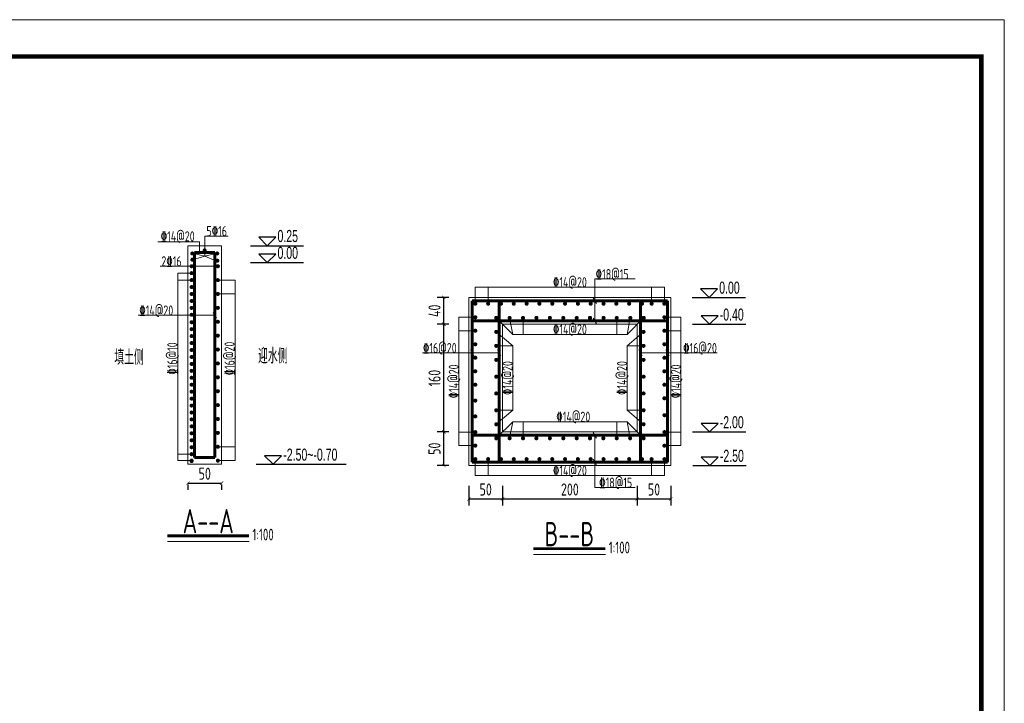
# Model space of a CAD drawing. Header units: inches. Extents: x 97745 to 142261, y 62673 to 100665.
# Tile 123 of 148: x 132028 to 133491, y 88075 to 89092. Entities that reach past the tile are written whole.
import ezdxf
from ezdxf.enums import TextEntityAlignment as Align

# ---------------------------------------------------------------- set-up
doc = ezdxf.new("R2010")
doc.units = ezdxf.units.IN
doc.header["$MEASUREMENT"] = 0
doc.layers.get('0').update_dxf_attribs({"lineweight": 15})
for name, color, linetype, lineweight in [('00、4细实线', 4, 'Continuous', 18), ('BM1', 7, 'Continuous', 15), ('标注', 3, 'Continuous', 18), ('细线', 7, 'Continuous', 25), ('钢筋', 1, 'Continuous', 60)]:
    doc.layers.add(name, color=color, linetype=linetype, lineweight=lineweight)
doc.layers.add('dim', color=4, linetype='Continuous')
doc.layers.add('断面标高标注', color=3, linetype='Continuous')
doc.styles.add('02、常用', font='tssdeng1.shx', dxfattribs={"width": 0.75, "bigfont": 'hztxt-01.shx'})
doc.styles.add('03、he-e', font='hztxt_e.shx', dxfattribs={"width": 0.65, "bigfont": 'hztxt.shx'})
doc.styles.add('HZTXT', font='tssdeng.shx', dxfattribs={"width": 0.75, "bigfont": 'hztxt.shx'})
doc.styles.add('三级钢', font='tssdeng.shx', dxfattribs={"width": 0.7, "height": 30, "bigfont": 'hztxt.shx'})
doc.dimstyles.new('3', dxfattribs={"dimtxt": 25, "dimasz": 12, "dimexe": 10, "dimexo": 30, "dimgap": 5, "dimtad": 1, "dimdec": 0, "dimzin": 0, "dimdsep": 46, "dimtxsty": 'HZTXT', "dimblk": 'ARCHTICK', "dimcen": 0, "dimclrt": 7, "dimazin": 2, "dimtfac": 1, "dimtdec": 0, "dimtix": 1, "dimtmove": 2, "dimatfit": 3, "dimfxl": 250, "dimtolj": 1, "dimtzin": 0, "dimarcsym": 0})

# ---------------------------------------------------------------- blocks, each defined once
blk = doc.blocks.new('_ArchTick')
at = {"color": 0, "linetype": 'ByBlock', "const_width": 0.15}
blk.add_lwpolyline([(-0.5, -0.5), (0.5, 0.5)], dxfattribs=at)
blk = doc.blocks.new('*D1544')
at = {"color": 0, "lineweight": -2}
for p, q in [((132695.1, 88398.9), (132695.1, 88369.3)), ((132745.2, 88398.9), (132745.2, 88369.3)), ((132695.1, 88379.3), (132745.2, 88379.3))]:
    blk.add_line(p, q, dxfattribs=at)
at = {"color": 0, "lineweight": -2, "xscale": 5, "yscale": 5, "zscale": 5, "rotation": 180}
blk.add_blockref('_ArchTick', (132695.1, 88379.3), dxfattribs=at)
at = {"color": 0, "lineweight": -2, "xscale": 5, "yscale": 5, "zscale": 5}
blk.add_blockref('_ArchTick', (132745.2, 88379.3), dxfattribs=at)
at = {"color": 7, "insert": (132720.1, 88393.3), "char_height": 18, "attachment_point": 5, "style": 'HZTXT'}
blk.add_mtext('\\A1;50', dxfattribs=at)
blk = doc.blocks.new('*D1545')
at = {"color": 0, "lineweight": -2}
for p, q in [((132745.2, 88398.9), (132745.2, 88369.3)), ((132945.2, 88398.9), (132945.2, 88369.3)), ((132745.2, 88379.3), (132945.2, 88379.3))]:
    blk.add_line(p, q, dxfattribs=at)
at = {"color": 0, "lineweight": -2, "xscale": 5, "yscale": 5, "zscale": 5, "rotation": 180}
blk.add_blockref('_ArchTick', (132745.2, 88379.3), dxfattribs=at)
at = {"color": 0, "lineweight": -2, "xscale": 5, "yscale": 5, "zscale": 5}
blk.add_blockref('_ArchTick', (132945.2, 88379.3), dxfattribs=at)
at = {"color": 7, "insert": (132845.2, 88393.3), "char_height": 18, "attachment_point": 5, "style": 'HZTXT'}
blk.add_mtext('\\A1;200', dxfattribs=at)
blk = doc.blocks.new('*D1546')
at = {"color": 0, "lineweight": -2}
for p, q in [((132945.2, 88398.9), (132945.2, 88369.3)), ((132995.2, 88398.9), (132995.2, 88369.3)), ((132945.2, 88379.3), (132995.2, 88379.3))]:
    blk.add_line(p, q, dxfattribs=at)
at = {"color": 0, "lineweight": -2, "xscale": 5, "yscale": 5, "zscale": 5, "rotation": 180}
blk.add_blockref('_ArchTick', (132945.2, 88379.3), dxfattribs=at)
at = {"color": 0, "lineweight": -2, "xscale": 5, "yscale": 5, "zscale": 5}
blk.add_blockref('_ArchTick', (132995.2, 88379.3), dxfattribs=at)
at = {"color": 7, "insert": (132970.2, 88393.3), "char_height": 18, "attachment_point": 5, "style": 'HZTXT'}
blk.add_mtext('\\A1;50', dxfattribs=at)
blk = doc.blocks.new('*D1547')
at = {"color": 0, "lineweight": -2}
for p, q in [((132665.2, 88478.9), (132648, 88478.9)), ((132658, 88428.9), (132658, 88478.9)), ((132665.2, 88428.9), (132648, 88428.9))]:
    blk.add_line(p, q, dxfattribs=at)
at = {"color": 0, "lineweight": -2, "xscale": 5, "yscale": 5, "zscale": 5}
for p, rotation in [((132658, 88478.9), 90), ((132658, 88428.9), 270)]:
    blk.add_blockref('_ArchTick', p, dxfattribs=dict(at, rotation=rotation))
at = {"color": 7, "insert": (132644, 88453.9), "char_height": 18, "attachment_point": 5, "rotation": 90, "style": 'HZTXT'}
blk.add_mtext('\\A1;50', dxfattribs=at)
blk = doc.blocks.new('*D1548')
at = {"color": 0, "lineweight": -2}
for p, q in [((132665.2, 88638.9), (132648, 88638.9)), ((132658, 88478.9), (132658, 88638.9)), ((132665.2, 88478.9), (132648, 88478.9))]:
    blk.add_line(p, q, dxfattribs=at)
at = {"color": 0, "lineweight": -2, "xscale": 5, "yscale": 5, "zscale": 5}
for p, rotation in [((132658, 88638.9), 90), ((132658, 88478.9), 270)]:
    blk.add_blockref('_ArchTick', p, dxfattribs=dict(at, rotation=rotation))
at = {"color": 7, "insert": (132644, 88558.9), "char_height": 18, "attachment_point": 5, "rotation": 90, "style": 'HZTXT'}
blk.add_mtext('\\A1;160', dxfattribs=at)
blk = doc.blocks.new('*D1549')
at = {"color": 0, "lineweight": -2}
for p, q in [((132665.2, 88678.9), (132648, 88678.9)), ((132658, 88638.9), (132658, 88678.9)), ((132665.2, 88638.9), (132648, 88638.9))]:
    blk.add_line(p, q, dxfattribs=at)
at = {"color": 0, "lineweight": -2, "xscale": 5, "yscale": 5, "zscale": 5}
for p, rotation in [((132658, 88678.9), 90), ((132658, 88638.9), 270)]:
    blk.add_blockref('_ArchTick', p, dxfattribs=dict(at, rotation=rotation))
at = {"color": 7, "insert": (132644, 88658.9), "char_height": 18, "attachment_point": 5, "rotation": 90, "style": 'HZTXT'}
blk.add_mtext('\\A1;40', dxfattribs=at)
blk = doc.blocks.new('*D1711')
at = {"color": 0, "lineweight": -2}
for p, q in [((132277.6, 88402.8), (132327.6, 88402.8)), ((132277.6, 88400.7), (132277.6, 88392.8)), ((132327.6, 88400.7), (132327.6, 88392.8))]:
    blk.add_line(p, q, dxfattribs=at)
at = {"color": 0, "lineweight": -2, "xscale": 5, "yscale": 5, "zscale": 5, "rotation": 180}
blk.add_blockref('_ArchTick', (132277.6, 88402.8), dxfattribs=at)
at = {"color": 0, "lineweight": -2, "xscale": 5, "yscale": 5, "zscale": 5}
blk.add_blockref('_ArchTick', (132327.6, 88402.8), dxfattribs=at)
at = {"color": 7, "insert": (132302.6, 88416.8), "char_height": 18, "attachment_point": 5, "style": 'HZTXT'}
blk.add_mtext('\\A1;50', dxfattribs=at)

msp = doc.modelspace()

# ---------------------------------------------------------------- linework, layer by layer
at = {"ltscale": 5}
for p, q in [((132368.686, 88316.169), (132247.208, 88316.169)), ((132898.152, 88296.91), (132790.944, 88296.91))]:
    msp.add_line(p, q, dxfattribs=at)
at = {"layer": '00、4细实线'}
for p, q in [((132294.981, 88761.545), (132232.997, 88761.545)), ((132294.981, 88745.7), (132294.981, 88761.545)), ((132302.876, 88740.325), (132302.876, 88769.618)), ((132302.876, 88769.618), (132337.587, 88769.618)), ((132277.566, 88730.7), (132277.566, 88755.7)), ((132277.566, 88755.7), (132327.566, 88755.7)), ((132302.876, 88740.325), (132285.782, 88744.114)), ((132302.876, 88740.325), (132319.268, 88744.114)), ((132327.566, 88755.7), (132327.566, 88730.7)), ((132277.566, 88730.7), (132277.566, 88430.7)), ((132302.876, 88740.325), (132285.88, 88734.96)), ((132302.876, 88740.325), (132319.268, 88733.333)), ((132327.566, 88730.7), (132327.566, 88430.7)), ((132322.067, 88725.2), (132236.518, 88725.2)), ((132283.066, 88714.879), (132262.566, 88714.879)), ((132283.066, 88704.557), (132262.566, 88704.557)), ((132322.067, 88704.557), (132347.566, 88704.557)), ((132882.471, 88643.918), (132882.471, 88706.244)), ((132882.471, 88706.244), (132942.336, 88706.244)), ((132704.683, 88669.417), (132704.683, 88693.917)), ((132723.733, 88669.417), (132723.733, 88693.917)), ((132966.632, 88669.417), (132966.632, 88693.917)), ((132985.682, 88669.417), (132985.682, 88693.917)), ((132322.067, 88683.914), (132347.566, 88683.914)), ((132880.018, 88678.166), (132884.925, 88669.667)), ((132315.114, 88656.494), (132320.02, 88647.996)), ((132317.567, 88652.245), (132203.39, 88652.245)), ((132704.683, 88649.345), (132680.183, 88649.345)), ((132735.682, 88648.418), (132760.183, 88623.917)), ((132755.62, 88648.418), (132760.183, 88623.917)), ((132775.557, 88648.418), (132775.557, 88623.917)), ((132880.018, 88648.167), (132884.925, 88639.668)), ((132914.808, 88648.418), (132914.808, 88623.917)), ((132954.683, 88648.418), (132930.183, 88623.917)), ((132934.746, 88648.418), (132930.183, 88623.917)), ((132985.682, 88649.345), (133010.183, 88649.345)), ((132704.683, 88629.274), (132680.183, 88629.274)), ((132735.682, 88627.599), (132760.183, 88606.781)), ((132954.683, 88627.599), (132930.183, 88606.781)), ((132985.682, 88629.274), (133010.183, 88629.274)), ((132697.73, 88600.669), (132702.637, 88592.17)), ((132735.682, 88606.781), (132760.183, 88606.781)), ((132737.729, 88600.669), (132742.636, 88592.17)), ((132954.683, 88606.781), (132930.183, 88606.781)), ((132947.73, 88600.669), (132952.637, 88592.17)), ((132987.729, 88600.669), (132992.636, 88592.17)), ((132740.182, 88596.419), (132626.318, 88596.419)), ((132950.183, 88596.419), (133064.047, 88596.419)), ((132735.682, 88490.235), (132760.183, 88511.053)), ((132735.682, 88511.053), (132760.183, 88511.053)), ((132954.683, 88490.235), (132930.183, 88511.053)), ((132954.683, 88511.053), (132930.183, 88511.053)), ((132735.682, 88469.417), (132760.183, 88493.917)), ((132755.62, 88469.417), (132760.183, 88493.917)), ((132775.557, 88469.417), (132775.557, 88493.917)), ((132914.808, 88469.417), (132914.808, 88493.917)), ((132954.683, 88469.417), (132930.183, 88493.917)), ((132934.746, 88469.417), (132930.183, 88493.917)), ((132704.683, 88478.56), (132680.183, 88478.56)), ((132880.018, 88478.166), (132884.925, 88469.667)), ((132882.471, 88473.917), (132882.471, 88396.39)), ((132985.682, 88478.56), (133010.183, 88478.56)), ((132322.067, 88456.842), (132347.566, 88456.842)), ((132704.683, 88458.489), (132680.183, 88458.489)), ((132985.682, 88458.489), (133010.183, 88458.489)), ((132283.066, 88445.816), (132262.566, 88445.816)), ((132283.066, 88436.199), (132262.566, 88436.199)), ((132322.067, 88436.199), (132347.566, 88436.199)), ((132704.683, 88438.418), (132704.683, 88413.917)), ((132723.733, 88438.418), (132723.733, 88413.917)), ((132880.018, 88438.167), (132884.925, 88429.668)), ((132966.632, 88438.418), (132966.632, 88413.917)), ((132985.682, 88438.418), (132985.682, 88413.917)), ((132277.566, 88430.7), (132327.566, 88430.7)), ((132882.471, 88396.39), (132942.336, 88396.39))]:
    msp.add_line(p, q, dxfattribs=at)
for points in [[(132262.566, 88436.199), (132262.566, 88714.879)], [(132347.566, 88704.557), (132347.566, 88436.199)], [(132704.683, 88693.917), (132985.682, 88693.917)], [(132680.183, 88458.489), (132680.183, 88649.345)], [(133010.183, 88649.345), (133010.183, 88458.489)], [(132760.183, 88623.917), (132930.183, 88623.917)], [(132760.183, 88511.053), (132760.183, 88606.781)], [(132930.183, 88606.781), (132930.183, 88511.053)], [(132930.183, 88493.917), (132760.183, 88493.917)], [(132985.682, 88413.917), (132704.683, 88413.917)]]:
    msp.add_lwpolyline(points, dxfattribs=at)
for points in [[(132695.183, 88678.917), (132995.183, 88678.917), (132995.183, 88428.917), (132695.183, 88428.917)], [(132745.183, 88638.917), (132945.183, 88638.917), (132945.183, 88478.917), (132745.183, 88478.917)]]:
    msp.add_lwpolyline(points, close=True, dxfattribs=at)
at = {"layer": 'BM1', "const_width": 0.677}
msp.add_lwpolyline([(130617.388, 89091.305), (133490.443, 89091.305), (133490.443, 87059.633), (130617.388, 87059.633), (130617.388, 89091.305)], dxfattribs=at)
at = {"layer": 'BM1'}
msp.add_lwpolyline([(130617.388, 89091.305), (133490.443, 89091.305), (133490.443, 87059.633), (130617.388, 87059.633)], close=True, dxfattribs=at)
at = {"layer": 'BM1', "color": 0, "linetype": 'Continuous', "const_width": 6.771}
msp.add_lwpolyline([(130731.045, 87093.487), (130731.045, 89036.929), (133456.588, 89036.929), (133456.588, 87093.487)], close=True, dxfattribs=at)
at = {"layer": 'dim'}
for p, q in [((132370.385, 88755.7), (132449.566, 88755.7)), ((132370.385, 88730.7), (132449.566, 88730.7))]:
    msp.add_line(p, q, dxfattribs=at)
for points in [[(132382.987, 88768.298), (132395.585, 88755.7), (132408.183, 88768.298)], [(132382.987, 88743.298), (132395.585, 88730.7), (132408.183, 88743.298)]]:
    msp.add_lwpolyline(points, close=True, dxfattribs=at)
at = {"layer": '断面标高标注'}
for p, q in [((133026.788, 88678.917), (133105.969, 88678.917)), ((133027.546, 88638.917), (133106.726, 88638.917)), ((133027.577, 88478.917), (133106.758, 88478.917)), ((132378.963, 88430.7), (132512.963, 88430.7)), ((133027.779, 88428.917), (133106.96, 88428.917))]:
    msp.add_line(p, q, dxfattribs=at)
for points in [[(133039.39, 88691.515), (133051.988, 88678.917), (133064.586, 88691.515)], [(133040.148, 88651.515), (133052.746, 88638.917), (133065.344, 88651.515)], [(133040.179, 88491.515), (133052.777, 88478.917), (133065.375, 88491.515)], [(132391.565, 88443.298), (132404.163, 88430.7), (132416.761, 88443.298)], [(133040.381, 88441.515), (133052.979, 88428.917), (133065.577, 88441.515)]]:
    msp.add_lwpolyline(points, close=True, dxfattribs=at)
at = {"layer": '细线', "ltscale": 5, "const_width": 4}
for points in [[(132247.208, 88324.427), (132368.278, 88324.427)], [(132790.944, 88305.168), (132897.744, 88305.168)]]:
    msp.add_lwpolyline(points, dxfattribs=at)
at = {"layer": '钢筋'}
for p, q in [((132287.566, 88745.7), (132317.567, 88745.7)), ((132287.566, 88684.409), (132287.566, 88745.7)), ((132317.567, 88745.7), (132317.567, 88684.409)), ((132287.566, 88440.699), (132287.566, 88720.7)), ((132317.567, 88720.7), (132317.567, 88440.699)), ((132700.183, 88673.917), (132990.182, 88673.917)), ((132700.183, 88433.918), (132700.183, 88673.917)), ((132740.182, 88433.918), (132740.182, 88673.917)), ((132950.183, 88673.917), (132950.183, 88433.918)), ((132990.182, 88673.917), (132990.182, 88433.918)), ((132700.183, 88643.918), (132990.182, 88643.918)), ((132990.182, 88473.917), (132700.183, 88473.917)), ((132317.567, 88440.699), (132287.566, 88440.699)), ((132990.182, 88433.918), (132700.183, 88433.918))]:
    msp.add_line(p, q, dxfattribs=at)
at = {"layer": '钢筋', "const_width": 3}
for points in [[(132282.595, 88744.114, 1), (132285.595, 88744.114, 1)], [(132300.938, 88748.737, 1), (132303.938, 88748.737, 1)], [(132319.563, 88744.114, 1), (132322.563, 88744.114, 1)], [(132282.693, 88734.96, 1), (132285.693, 88734.96, 1)], [(132319.84, 88733.333, 1), (132322.84, 88733.333, 1)], [(132281.566, 88725.2, 1), (132284.566, 88725.2, 1)], [(132281.566, 88714.879, 1), (132284.566, 88714.879, 1)], [(132320.567, 88725.2, 1), (132323.567, 88725.2, 1)], [(132281.566, 88704.557, 1), (132284.566, 88704.557, 1)], [(132320.567, 88704.557, 1), (132323.567, 88704.557, 1)], [(132281.566, 88694.236, 1), (132284.566, 88694.236, 1)], [(132281.566, 88683.914, 1), (132284.566, 88683.914, 1)], [(132320.567, 88683.914, 1), (132323.567, 88683.914, 1)], [(132281.566, 88673.593, 1), (132284.566, 88673.593, 1)], [(132281.566, 88673.593, 1), (132284.566, 88673.593, 1)], [(132703.183, 88669.417, 1), (132706.183, 88669.417, 1)], [(132722.233, 88669.417, 1), (132725.233, 88669.417, 1)], [(132741.283, 88669.417, 1), (132744.283, 88669.417, 1)], [(132760.333, 88669.417, 1), (132763.333, 88669.417, 1)], [(132779.383, 88669.417, 1), (132782.383, 88669.417, 1)], [(132798.433, 88669.417, 1), (132801.433, 88669.417, 1)], [(132817.483, 88669.417, 1), (132820.483, 88669.417, 1)], [(132836.533, 88669.417, 1), (132839.533, 88669.417, 1)], [(132855.583, 88669.417, 1), (132858.583, 88669.417, 1)], [(132874.633, 88669.417, 1), (132877.633, 88669.417, 1)], [(132893.683, 88669.417, 1), (132896.683, 88669.417, 1)], [(132912.733, 88669.417, 1), (132915.733, 88669.417, 1)], [(132931.783, 88669.417, 1), (132934.783, 88669.417, 1)], [(132950.833, 88669.417, 1), (132953.833, 88669.417, 1)], [(132965.132, 88669.417, 1), (132968.132, 88669.417, 1)], [(132984.182, 88669.417, 1), (132987.182, 88669.417, 1)], [(132281.566, 88663.271, 1), (132284.566, 88663.271, 1)], [(132281.566, 88652.95, 1), (132284.566, 88652.95, 1)], [(132281.566, 88652.95, 1), (132284.566, 88652.95, 1)], [(132320.567, 88663.271, 1), (132323.567, 88663.271, 1)], [(132281.566, 88641.924, 1), (132284.566, 88641.924, 1)], [(132320.567, 88642.628, 1), (132323.567, 88642.628, 1)], [(132703.183, 88649.345, 1), (132706.183, 88649.345, 1)], [(132734.182, 88648.418, 1), (132737.182, 88648.418, 1)], [(132754.12, 88648.418, 1), (132757.12, 88648.418, 1)], [(132774.057, 88648.418, 1), (132777.057, 88648.418, 1)], [(132793.995, 88648.418, 1), (132796.995, 88648.418, 1)], [(132813.932, 88648.418, 1), (132816.932, 88648.418, 1)], [(132833.87, 88648.418, 1), (132836.87, 88648.418, 1)], [(132853.808, 88648.418, 1), (132856.808, 88648.418, 1)], [(132873.433, 88648.418, 1), (132876.433, 88648.418, 1)], [(132873.745, 88648.418, 1), (132876.745, 88648.418, 1)], [(132893.683, 88648.418, 1), (132896.683, 88648.418, 1)], [(132913.308, 88648.418, 1), (132916.308, 88648.418, 1)], [(132933.558, 88648.418, 1), (132936.558, 88648.418, 1)], [(132953.183, 88648.418, 1), (132956.183, 88648.418, 1)], [(132953.495, 88648.418, 1), (132956.495, 88648.418, 1)], [(132984.182, 88649.345, 1), (132987.182, 88649.345, 1)], [(132281.566, 88631.602, 1), (132284.566, 88631.602, 1)], [(132703.183, 88629.274, 1), (132706.183, 88629.274, 1)], [(132734.182, 88627.599, 1), (132737.182, 88627.599, 1)], [(132953.183, 88627.599, 1), (132956.183, 88627.599, 1)], [(132984.182, 88629.274, 1), (132987.182, 88629.274, 1)], [(132281.566, 88621.281, 1), (132284.566, 88621.281, 1)], [(132281.566, 88610.959, 1), (132284.566, 88610.959, 1)], [(132320.567, 88621.985, 1), (132323.567, 88621.985, 1)], [(132703.183, 88609.202, 1), (132706.183, 88609.202, 1)], [(132984.182, 88609.202, 1), (132987.182, 88609.202, 1)], [(132281.566, 88600.638, 1), (132284.566, 88600.638, 1)], [(132281.566, 88600.638, 1), (132284.566, 88600.638, 1)], [(132320.567, 88601.343, 1), (132323.567, 88601.343, 1)], [(132734.182, 88606.781, 1), (132737.182, 88606.781, 1)], [(132953.183, 88606.781, 1), (132956.183, 88606.781, 1)], [(132281.566, 88590.316, 1), (132284.566, 88590.316, 1)], [(132281.566, 88579.995, 1), (132284.566, 88579.995, 1)], [(132281.566, 88579.995, 1), (132284.566, 88579.995, 1)], [(132320.567, 88580.7, 1), (132323.567, 88580.7, 1)], [(132703.183, 88589.131, 1), (132706.183, 88589.131, 1)], [(132734.182, 88585.963, 1), (132737.182, 88585.963, 1)], [(132953.183, 88585.963, 1), (132956.183, 88585.963, 1)], [(132984.182, 88589.131, 1), (132987.182, 88589.131, 1)], [(132281.566, 88569.673, 1), (132284.566, 88569.673, 1)], [(132703.183, 88569.06, 1), (132706.183, 88569.06, 1)], [(132984.182, 88569.06, 1), (132987.182, 88569.06, 1)], [(132281.566, 88559.352, 1), (132284.566, 88559.352, 1)], [(132320.567, 88560.057, 1), (132323.567, 88560.057, 1)], [(132734.182, 88560.993, 1), (132737.182, 88560.993, 1)], [(132953.183, 88560.993, 1), (132956.183, 88560.993, 1)], [(132281.566, 88549.03, 1), (132284.566, 88549.03, 1)], [(132281.566, 88538.709, 1), (132284.566, 88538.709, 1)], [(132320.567, 88539.414, 1), (132323.567, 88539.414, 1)], [(132703.183, 88548.988, 1), (132706.183, 88548.988, 1)], [(132734.182, 88536.023, 1), (132737.182, 88536.023, 1)], [(132953.183, 88536.023, 1), (132956.183, 88536.023, 1)], [(132984.182, 88548.988, 1), (132987.182, 88548.988, 1)], [(132281.566, 88528.387, 1), (132284.566, 88528.387, 1)], [(132281.566, 88528.387, 1), (132284.566, 88528.387, 1)], [(132703.183, 88525.512, 1), (132706.183, 88525.512, 1)], [(132984.182, 88528.917, 1), (132987.182, 88528.917, 1)], [(132281.566, 88518.066, 1), (132284.566, 88518.066, 1)], [(132281.566, 88507.744, 1), (132284.566, 88507.744, 1)], [(132281.566, 88507.744, 1), (132284.566, 88507.744, 1)], [(132320.567, 88518.771, 1), (132323.567, 88518.771, 1)], [(132734.182, 88511.053, 1), (132737.182, 88511.053, 1)], [(132953.183, 88511.053, 1), (132956.183, 88511.053, 1)], [(132281.566, 88497.423, 1), (132284.566, 88497.423, 1)], [(132320.567, 88498.128, 1), (132323.567, 88498.128, 1)], [(132703.183, 88502.036, 1), (132706.183, 88502.036, 1)], [(132984.182, 88503.739, 1), (132987.182, 88503.739, 1)], [(132281.566, 88487.102, 1), (132284.566, 88487.102, 1)], [(132320.567, 88477.485, 1), (132323.567, 88477.485, 1)], [(132703.183, 88478.56, 1), (132706.183, 88478.56, 1)], [(132734.182, 88490.235, 1), (132737.182, 88490.235, 1)], [(132953.183, 88490.235, 1), (132956.183, 88490.235, 1)], [(132984.182, 88478.56, 1), (132987.182, 88478.56, 1)], [(132281.566, 88476.78, 1), (132284.566, 88476.78, 1)], [(132281.566, 88466.459, 1), (132284.566, 88466.459, 1)], [(132734.182, 88469.417, 1), (132737.182, 88469.417, 1)], [(132754.12, 88469.417, 1), (132757.12, 88469.417, 1)], [(132774.057, 88469.417, 1), (132777.057, 88469.417, 1)], [(132793.995, 88469.417, 1), (132796.995, 88469.417, 1)], [(132813.932, 88469.417, 1), (132816.932, 88469.417, 1)], [(132833.87, 88469.417, 1), (132836.87, 88469.417, 1)], [(132853.808, 88469.417, 1), (132856.808, 88469.417, 1)], [(132873.433, 88469.417, 1), (132876.433, 88469.417, 1)], [(132873.745, 88469.417, 1), (132876.745, 88469.417, 1)], [(132893.371, 88469.417, 1), (132896.371, 88469.417, 1)], [(132913.308, 88469.417, 1), (132916.308, 88469.417, 1)], [(132933.246, 88469.417, 1), (132936.246, 88469.417, 1)], [(132953.183, 88469.417, 1), (132956.183, 88469.417, 1)], [(132281.566, 88456.137, 1), (132284.566, 88456.137, 1)], [(132281.566, 88456.137, 1), (132284.566, 88456.137, 1)], [(132320.567, 88456.842, 1), (132323.567, 88456.842, 1)], [(132703.183, 88458.489, 1), (132706.183, 88458.489, 1)], [(132984.182, 88458.489, 1), (132987.182, 88458.489, 1)], [(132281.566, 88445.816, 1), (132284.566, 88445.816, 1)], [(132281.566, 88436.199, 1), (132284.566, 88436.199, 1)], [(132281.566, 88435.494, 1), (132284.566, 88435.494, 1)], [(132281.566, 88435.494, 1), (132284.566, 88435.494, 1)], [(132320.567, 88436.199, 1), (132323.567, 88436.199, 1)], [(132703.183, 88438.418, 1), (132706.183, 88438.418, 1)], [(132722.233, 88438.418, 1), (132725.233, 88438.418, 1)], [(132741.283, 88438.418, 1), (132744.283, 88438.418, 1)], [(132760.333, 88438.418, 1), (132763.333, 88438.418, 1)], [(132779.383, 88438.418, 1), (132782.383, 88438.418, 1)], [(132798.433, 88438.418, 1), (132801.433, 88438.418, 1)], [(132817.483, 88438.418, 1), (132820.483, 88438.418, 1)], [(132836.533, 88438.418, 1), (132839.533, 88438.418, 1)], [(132855.583, 88438.418, 1), (132858.583, 88438.418, 1)], [(132874.633, 88438.418, 1), (132877.633, 88438.418, 1)], [(132893.683, 88438.418, 1), (132896.683, 88438.418, 1)], [(132912.733, 88438.418, 1), (132915.733, 88438.418, 1)], [(132931.783, 88438.418, 1), (132934.783, 88438.418, 1)], [(132950.833, 88438.418, 1), (132953.833, 88438.418, 1)], [(132965.132, 88438.418, 1), (132968.132, 88438.418, 1)], [(132984.182, 88438.418, 1), (132987.182, 88438.418, 1)]]:
    msp.add_lwpolyline(points, format="xyb", close=True, dxfattribs=at)

# ---------------------------------------------------------------- texts
at = {"ltscale": 5, "style": '三级钢', "width": 0.7}
for s, p in [('A--A', (132307.743, 88328.292)), ('B--B', (132844.344, 88309.033))]:
    msp.add_text(s, height=36, dxfattribs=at).set_placement(p, align=Align.CENTER)
for p in [(132373.519, 88317.545), (132902.985, 88298.285)]:
    msp.add_text('1:100', height=17.5, dxfattribs=at).set_placement(p)
at = {"layer": 'dim', "color": 3, "style": '03、he-e', "width": 0.65}
for s, p in [('0.25', (132410.705, 88755.7)), ('0.00', (132410.705, 88730.7))]:
    msp.add_text(s, height=18, dxfattribs=at).set_placement(p, align=Align.BOTTOM_LEFT)
at = {"layer": '断面标高标注', "color": 3, "style": '03、he-e', "width": 0.65}
for s, p in [('0.00', (133067.108, 88678.917)), ('-0.40', (133067.866, 88638.917)), ('-2.00', (133067.897, 88478.917)), ('-2.50~-0.70', (132419.283, 88430.7)), ('-2.50', (133068.099, 88428.917))]:
    msp.add_text(s, height=18, dxfattribs=at).set_placement(p, align=Align.BOTTOM_LEFT)
at = {"layer": '标注', "color": 3, "style": '03、he-e', "width": 0.65}
for s, p in [('填土侧', (132168.201, 88578.6)), ('迎水侧', (132381.79, 88580.576))]:
    msp.add_text(s, height=22.5, dxfattribs=at).set_placement(p)
at = {"layer": '细线', "ltscale": 5, "style": '02、常用', "width": 0.75}
for s, p in [('%%13214@20', (132262.362, 88769.673)), ('5%%13216', (132320.364, 88777.369)), ('2%%13216', (132253.176, 88732.412)), ('%%13218@15', (132908, 88713.455)), ('%%13214@20', (132230.507, 88659.457)), ('%%13216@20', (132651.847, 88603.631)), ('%%13216@20', (133038.519, 88603.631)), ('%%13218@15', (132913.263, 88403.602))]:
    msp.add_text(s, height=15, dxfattribs=at).set_placement(p, align=Align.MIDDLE)
for p in [(132845.183, 88693.917), (132845.183, 88623.917), (132850.285, 88493.917), (132845.183, 88413.917)]:
    msp.add_text('%%13214@20', height=15, dxfattribs=at).set_placement(p, align=Align.CENTER)
for s, p in [('%%13216@10', (132254.346, 88587.911)), ('%%13216@20', (132339.346, 88587.911))]:
    msp.add_text(s, height=15, rotation=89.999998, dxfattribs=at).set_placement(p, align=Align.MIDDLE)
for p in [(132680.183, 88553.917), (132760.183, 88558.917), (132930.183, 88558.917), (133010.183, 88553.917)]:
    msp.add_text('%%13214@20', height=15, rotation=89.999998, dxfattribs=at).set_placement(p, align=Align.CENTER)

# ---------------------------------------------------------------- dimensions: what is measured, and where the dimension line sits
for base, p1, p2, picture, middle in [((132657.964, 88678.917), (132695.183, 88638.917), (132695.183, 88678.917), '*D1549', (132643.964, 88658.917)), ((132657.964, 88638.917), (132695.183, 88478.917), (132695.183, 88638.917), '*D1548', (132643.964, 88558.917)), ((132657.964, 88478.917), (132695.183, 88428.917), (132695.183, 88478.917), '*D1547', (132643.964, 88453.917))]:
    dim = msp.add_linear_dim(base=base, p1=p1, p2=p2, angle=90, dimstyle='3', override={"dimtxt": 18, "dimasz": 5})
    dim.commit()
    dim.dimension.update_dxf_attribs({"geometry": picture, "text_midpoint": middle})
for base, p1, p2, picture, middle in [((132327.566, 88402.825), (132277.566, 88430.7), (132327.566, 88430.7), '*D1711', (132302.566, 88416.825)), ((132745.183, 88379.258), (132695.079, 88428.917), (132745.183, 88428.917), '*D1544', (132720.131, 88393.258)), ((132945.183, 88379.258), (132745.183, 88428.917), (132945.183, 88428.917), '*D1545', (132845.183, 88393.258)), ((132995.183, 88379.258), (132945.183, 88428.917), (132995.183, 88428.917), '*D1546', (132970.183, 88393.258))]:
    dim = msp.add_linear_dim(base=base, p1=p1, p2=p2, dimstyle='3', override={"dimtxt": 18, "dimasz": 5})
    dim.commit()
    dim.dimension.update_dxf_attribs({"geometry": picture, "text_midpoint": middle})

doc.saveas('drawing.dxf')
